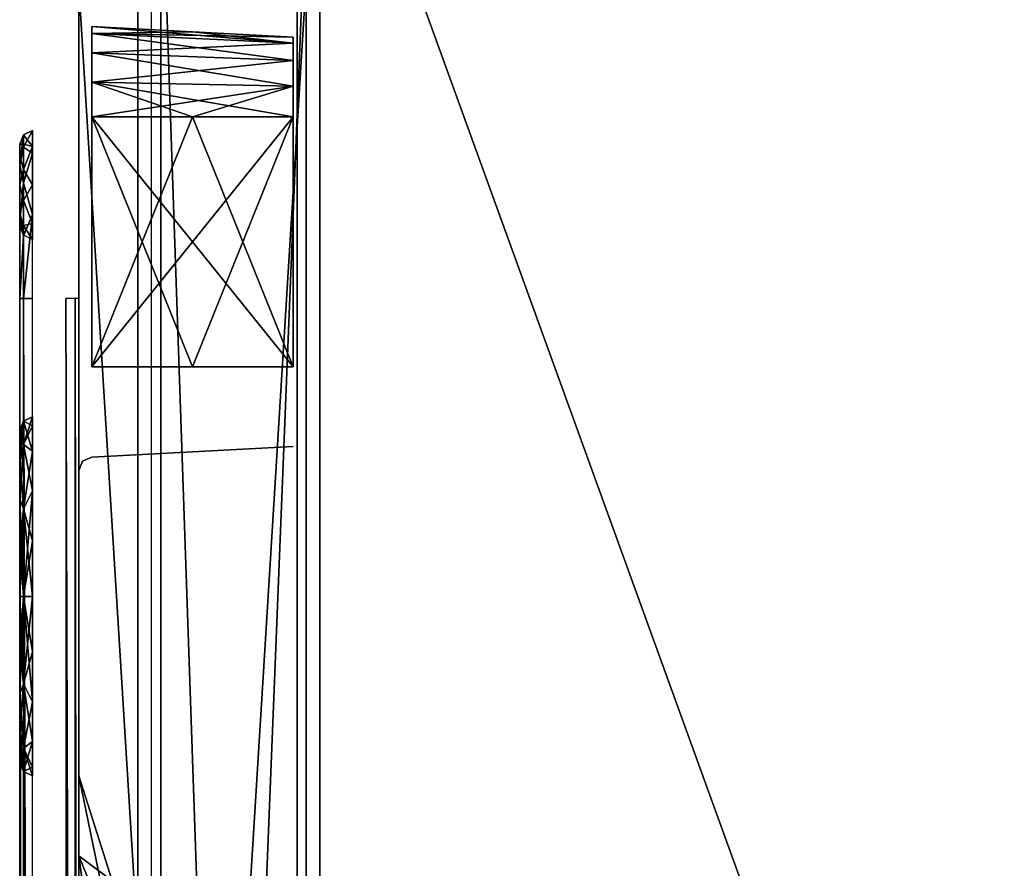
# Model space of a CAD drawing. Header units: millimetres. Extents: x -6 to 97, y -4 to 96.
# Tile 6 of 9: x -6 to 16, y 67 to 86. Entities that reach past the tile are written whole.
import ezdxf

# ---------------------------------------------------------------- set-up
doc = ezdxf.new("R2010")
doc.units = ezdxf.units.MM
doc.header["$LTSCALE"] = 65.185185
for name, color, linetype in [('1', 7, 'CONTINUOUS'), ('10', 7, 'CONTINUOUS'), ('12', 7, 'CONTINUOUS'), ('14', 7, 'CONTINUOUS'), ('15', 7, 'CONTINUOUS'), ('16', 7, 'CONTINUOUS'), ('18', 7, 'CONTINUOUS'), ('19', 7, 'CONTINUOUS'), ('2', 7, 'CONTINUOUS'), ('21', 7, 'CONTINUOUS'), ('22', 7, 'CONTINUOUS'), ('24', 7, 'CONTINUOUS'), ('25', 7, 'CONTINUOUS'), ('26', 7, 'CONTINUOUS'), ('27', 7, 'CONTINUOUS'), ('28', 7, 'CONTINUOUS'), ('29', 7, 'CONTINUOUS'), ('3', 7, 'CONTINUOUS'), ('36', 7, 'CONTINUOUS'), ('37', 7, 'CONTINUOUS'), ('38', 7, 'CONTINUOUS'), ('39', 7, 'CONTINUOUS'), ('42', 7, 'CONTINUOUS'), ('43', 7, 'CONTINUOUS'), ('44', 7, 'CONTINUOUS'), ('45', 7, 'CONTINUOUS'), ('50', 7, 'CONTINUOUS'), ('54', 7, 'CONTINUOUS'), ('55', 7, 'CONTINUOUS'), ('77', 7, 'CONTINUOUS'), ('81', 7, 'CONTINUOUS'), ('9', 7, 'CONTINUOUS'), ('90', 7, 'CONTINUOUS')]:
    doc.layers.add(name, color=color, linetype=linetype)

msp = doc.modelspace()

# ---------------------------------------------------------------- linework, layer by layer
at = {"layer": '1', "color": 250, "linetype": 'Continuous', "true_color": 0x333134}
for points in [[(0.5, 92.6, -49.5), (34.051, 92.6, -49.5), (34.051, 0, -49.5), (0.5, 92.6, -49.5)], [(0.5, 0, -49.5), (0.5, 92.6, -49.5), (34.051, 0, -49.5), (0.5, 0, -49.5)]]:
    msp.add_3dface(points, dxfattribs=at)
at = {"layer": '10', "color": 250, "linetype": 'Continuous', "true_color": 0x333134}
for points in [[(0.5, 0, 49.5), (0.5, 92.6, 49.5), (0.5, 89.042, 46.292), (0.5, 0, 49.5)], [(0.5, 92.6, -49.5), (0.5, 0, -49.5), (0.5, 3.558, -46.292), (0.5, 92.6, -49.5)], [(0.5, 89.042, -46.292), (0.5, 92.6, -49.5), (0.5, 3.558, -46.292), (0.5, 89.042, -46.292)], [(0.5, 3.558, 46.292), (0.5, 0, 49.5), (0.5, 89.042, 46.292), (0.5, 3.558, 46.292)]]:
    msp.add_3dface(points, dxfattribs=at)
at = {"layer": '12', "color": 250, "linetype": 'Continuous', "true_color": 0x1e1e1d}
for points in [[(-4.8, 79.85, 40.535), (-4.8, 5.381, 43.369), (-4.8, 87.219, 43.369), (-4.8, 79.85, 40.535)], [(-4.8, 81.867, 39.994), (-4.8, 79.85, 40.535), (-4.8, 87.219, 43.369), (-4.8, 81.867, 39.994)], [(-4.8, 5.381, -43.369), (-4.8, 12.75, -40.535), (-4.8, 87.219, -43.369), (-4.8, 5.381, -43.369)], [(-4.8, 12.75, -40.535), (-4.8, 79.85, -40.535), (-4.8, 87.219, -43.369), (-4.8, 12.75, -40.535)], [(-4.8, 86.135, 3), (-4.8, 83.885, 36.5), (-4.8, 87.219, 43.369), (-4.8, 86.135, 3)], [(-4.8, 83.885, 36.5), (-4.8, 83.344, 38.517), (-4.8, 87.219, 43.369), (-4.8, 83.885, 36.5)], [(-4.8, 83.344, 38.517), (-4.8, 81.867, 39.994), (-4.8, 87.219, 43.369), (-4.8, 83.344, 38.517)], [(-4.8, 83.85, -5.285), (-4.8, 84.992, -4.979), (-4.8, 87.219, -43.369), (-4.8, 83.85, -5.285)], [(-4.8, 84.992, -4.979), (-4.8, 85.829, -4.142), (-4.8, 87.219, -43.369), (-4.8, 84.992, -4.979)], [(-4.8, 85.829, -4.142), (-4.8, 86.135, -3), (-4.8, 87.219, -43.369), (-4.8, 85.829, -4.142)], [(-4.8, 87.073, -43.723), (-4.8, 5.381, -43.369), (-4.8, 87.219, -43.369), (-4.8, 87.073, -43.723)], [(-4.8, 87.219, 43.369), (-4.8, 5.527, 43.723), (-4.8, 87.073, 43.723), (-4.8, 87.219, 43.369)], [(-4.8, 5.381, 43.369), (-4.8, 5.527, 43.723), (-4.8, 87.219, 43.369), (-4.8, 5.381, 43.369)], [(-4.8, 79.85, -40.535), (-4.8, 81.867, -39.994), (-4.8, 87.219, -43.369), (-4.8, 79.85, -40.535)], [(-4.8, 81.867, -39.994), (-4.8, 83.344, -38.517), (-4.8, 87.219, -43.369), (-4.8, 81.867, -39.994)], [(-4.8, 83.344, -38.517), (-4.8, 83.885, -36.5), (-4.8, 87.219, -43.369), (-4.8, 83.344, -38.517)], [(-4.8, 83.885, -8.75), (-4.8, 83.85, -5.285), (-4.8, 87.219, -43.369), (-4.8, 83.885, -8.75)], [(-4.8, 83.885, -36.5), (-4.8, 83.885, -8.75), (-4.8, 87.219, -43.369), (-4.8, 83.885, -36.5)], [(-4.8, 86.719, -43.869), (-4.8, 5.527, -43.723), (-4.8, 87.073, -43.723), (-4.8, 86.719, -43.869)], [(-4.8, 5.527, -43.723), (-4.8, 5.381, -43.369), (-4.8, 87.073, -43.723), (-4.8, 5.527, -43.723)], [(-4.8, 5.527, 43.723), (-4.8, 5.881, 43.869), (-4.8, 87.073, 43.723), (-4.8, 5.527, 43.723)], [(-4.8, 5.881, 43.869), (-4.8, 86.719, 43.869), (-4.8, 87.073, 43.723), (-4.8, 5.881, 43.869)], [(-4.8, 5.881, -43.869), (-4.8, 5.527, -43.723), (-4.8, 86.719, -43.869), (-4.8, 5.881, -43.869)], [(-4.8, 83.885, 36.5), (-4.8, 86.135, 3), (-4.8, 85.829, 4.142), (-4.8, 83.885, 36.5)], [(-4.8, 84.992, 4.979), (-4.8, 83.435, 7.665), (-4.8, 85.829, 4.142), (-4.8, 84.992, 4.979)], [(-4.8, 83.885, 8.75), (-4.8, 83.885, 36.5), (-4.8, 85.829, 4.142), (-4.8, 83.885, 8.75)], [(-4.8, 83.435, 7.665), (-4.8, 83.885, 8.75), (-4.8, 85.829, 4.142), (-4.8, 83.435, 7.665)], [(-4.8, 83.85, 5.285), (-4.8, 82.35, 7.215), (-4.8, 84.992, 4.979), (-4.8, 83.85, 5.285)], [(-4.8, 82.35, 7.215), (-4.8, 83.435, 7.665), (-4.8, 84.992, 4.979), (-4.8, 82.35, 7.215)], [(-4.8, 83.885, -8.75), (-4.8, 83.435, -7.665), (-4.8, 83.85, -5.285), (-4.8, 83.885, -8.75)], [(-4.8, 83.85, 5.285), (-4.8, 78.35, 5.285), (-4.8, 67.595, 8.82), (-4.8, 83.85, 5.285)], [(-4.8, 83.85, -5.285), (-4.8, 83.435, -7.665), (-4.8, 78.35, -5.285), (-4.8, 83.85, -5.285)], [(-4.8, 82.35, 7.215), (-4.8, 83.85, 5.285), (-4.8, 67.595, 8.82), (-4.8, 82.35, 7.215)], [(-4.8, 83.435, -7.665), (-4.8, 82.35, -7.215), (-4.8, 78.35, -5.285), (-4.8, 83.435, -7.665)], [(-4.8, 78.35, -5.285), (-4.8, 82.35, -7.215), (-4.8, 77.208, -4.979), (-4.8, 78.35, -5.285)], [(-4.8, 82.35, -7.215), (-4.8, 81.265, -7.665), (-4.8, 77.208, -4.979), (-4.8, 82.35, -7.215)], [(-4.8, 81.265, 7.665), (-4.8, 82.35, 7.215), (-4.8, 67.595, 8.82), (-4.8, 81.265, 7.665)], [(-4.8, 77.208, -4.979), (-4.8, 81.265, -7.665), (-4.8, 69.349), (-4.8, 77.208, -4.979)], [(-4.8, 81.265, -7.665), (-4.8, 80.815, -8.75), (-4.8, 69.349), (-4.8, 81.265, -7.665)], [(-4.8, 80.815, 8.75), (-4.8, 81.265, 7.665), (-4.8, 67.595, 8.82), (-4.8, 80.815, 8.75)], [(-4.8, 69.349), (-4.8, 80.815, -8.75), (-4.8, 67.595, -8.82), (-4.8, 69.349)], [(-4.8, 80.533, -37.183), (-4.8, 11.785, -36.5), (-4.8, 80.815, -36.5), (-4.8, 80.533, -37.183)], [(-4.8, 11.785, -36.5), (-4.8, 17.976, -31.075), (-4.8, 80.815, -36.5), (-4.8, 11.785, -36.5)], [(-4.8, 17.976, -31.075), (-4.8, 73.3, -31.285), (-4.8, 80.815, -36.5), (-4.8, 17.976, -31.075)], [(-4.8, 55.121, 21.295), (-4.8, 80.815, 8.75), (-4.8, 62.598, 16.298), (-4.8, 55.121, 21.295)], [(-4.8, 73.3, -31.285), (-4.8, 75.818, -30.466), (-4.8, 80.815, -36.5), (-4.8, 73.3, -31.285)], [(-4.8, 75.818, -30.466), (-4.8, 77.375, -28.324), (-4.8, 80.815, -36.5), (-4.8, 75.818, -30.466)], [(-4.8, 12.067, 37.183), (-4.8, 80.815, 36.5), (-4.8, 11.785, 36.5), (-4.8, 12.067, 37.183)], [(-4.8, 80.533, 37.183), (-4.8, 80.815, 36.5), (-4.8, 12.067, 37.183), (-4.8, 80.533, 37.183)], [(-4.8, 62.598, 16.298), (-4.8, 80.815, 8.75), (-4.8, 67.595, 8.82), (-4.8, 62.598, 16.298)], [(-4.8, 71.976, 22.925), (-4.8, 80.815, 8.75), (-4.8, 55.121, 21.295), (-4.8, 71.976, 22.925)], [(-4.8, 71.976, 22.925), (-4.8, 74.624, 22.925), (-4.8, 80.815, 8.75), (-4.8, 71.976, 22.925)], [(-4.8, 74.624, 22.925), (-4.8, 76.766, 24.482), (-4.8, 80.815, 8.75), (-4.8, 74.624, 22.925)], [(-4.8, 80.815, 8.75), (-4.8, 77.585, 27), (-4.8, 80.815, 36.5), (-4.8, 80.815, 8.75)], [(-4.8, 76.766, 24.482), (-4.8, 77.585, 27), (-4.8, 80.815, 8.75), (-4.8, 76.766, 24.482)], [(-4.8, 77.585, 27), (-4.8, 76.766, 29.518), (-4.8, 80.815, 36.5), (-4.8, 77.585, 27)], [(-4.8, 80.815, 36.5), (-4.8, 74.624, 31.075), (-4.8, 11.785, 36.5), (-4.8, 80.815, 36.5)], [(-4.8, 76.766, 29.518), (-4.8, 74.624, 31.075), (-4.8, 80.815, 36.5), (-4.8, 76.766, 29.518)], [(-4.8, 77.375, -28.324), (-4.8, 77.375, -25.676), (-4.8, 80.815, -36.5), (-4.8, 77.375, -28.324)], [(-4.8, 80.815, -36.5), (-4.8, 77.375, -25.676), (-4.8, 80.815, -8.75), (-4.8, 80.815, -36.5)], [(-4.8, 80.815, -8.75), (-4.8, 77.375, -25.676), (-4.8, 67.595, -8.82), (-4.8, 80.815, -8.75)], [(-4.8, 79.85, -37.465), (-4.8, 12.067, -37.183), (-4.8, 80.533, -37.183), (-4.8, 79.85, -37.465)], [(-4.8, 12.067, -37.183), (-4.8, 11.785, -36.5), (-4.8, 80.533, -37.183), (-4.8, 12.067, -37.183)], [(-4.8, 79.85, 37.465), (-4.8, 80.533, 37.183), (-4.8, 12.75, 37.465), (-4.8, 79.85, 37.465)], [(-4.8, 12.75, 37.465), (-4.8, 80.533, 37.183), (-4.8, 12.067, 37.183), (-4.8, 12.75, 37.465)], [(-4.8, 12.75, -37.465), (-4.8, 12.067, -37.183), (-4.8, 79.85, -37.465), (-4.8, 12.75, -37.465)], [(-4.8, 79.85, 40.535), (-4.8, 12.75, 40.535), (-4.8, 5.381, 43.369), (-4.8, 79.85, 40.535)], [(-4.8, 78.35, 5.285), (-4.8, 77.208, 4.979), (-4.8, 67.595, 8.82), (-4.8, 78.35, 5.285)], [(-4.8, 77.375, -25.676), (-4.8, 75.818, -23.534), (-4.8, 67.595, -8.82), (-4.8, 77.375, -25.676)], [(-4.8, 77.208, 4.979), (-4.8, 76.371, 4.142), (-4.8, 67.595, 8.82), (-4.8, 77.208, 4.979)], [(-4.8, 76.371, -4.142), (-4.8, 77.208, -4.979), (-4.8, 69.349), (-4.8, 76.371, -4.142)], [(-4.8, 76.371, 4.142), (-4.8, 76.065, 3), (-4.8, 67.595, 8.82), (-4.8, 76.371, 4.142)], [(-4.8, 76.065, -3), (-4.8, 76.371, -4.142), (-4.8, 69.349), (-4.8, 76.065, -3)], [(-4.8, 67.595, 8.82), (-4.8, 76.065, 3), (-4.8, 69.349), (-4.8, 67.595, 8.82)], [(-4.8, 76.065, 3), (-4.8, 76.065, -3), (-4.8, 69.349), (-4.8, 76.065, 3)], [(-4.8, 75.818, -23.534), (-4.8, 73.3, -22.715), (-4.8, 62.598, -16.298), (-4.8, 75.818, -23.534)], [(-4.8, 67.595, -8.82), (-4.8, 75.818, -23.534), (-4.8, 62.598, -16.298), (-4.8, 67.595, -8.82)], [(-4.8, 74.624, 31.075), (-4.8, 19.3, 31.285), (-4.8, 11.785, 36.5), (-4.8, 74.624, 31.075)], [(-4.8, 71.976, 31.075), (-4.8, 19.3, 31.285), (-4.8, 74.624, 31.075), (-4.8, 71.976, 31.075)], [(-4.8, 73.3, -31.285), (-4.8, 20.624, -31.075), (-4.8, 70.782, -30.466), (-4.8, 73.3, -31.285)], [(-4.8, 17.976, -31.075), (-4.8, 20.624, -31.075), (-4.8, 73.3, -31.285), (-4.8, 17.976, -31.075)], [(-4.8, 73.3, -22.715), (-4.8, 70.782, -23.534), (-4.8, 46.3, -23.049), (-4.8, 73.3, -22.715)], [(-4.8, 55.121, -21.295), (-4.8, 73.3, -22.715), (-4.8, 46.3, -23.049), (-4.8, 55.121, -21.295)], [(-4.8, 62.598, -16.298), (-4.8, 73.3, -22.715), (-4.8, 55.121, -21.295), (-4.8, 62.598, -16.298)], [(-4.8, 69.834, 29.518), (-4.8, 21.818, 30.466), (-4.8, 71.976, 31.075), (-4.8, 69.834, 29.518)], [(-4.8, 21.818, 30.466), (-4.8, 19.3, 31.285), (-4.8, 71.976, 31.075), (-4.8, 21.818, 30.466)], [(-4.8, 21.818, 23.534), (-4.8, 71.976, 22.925), (-4.8, 46.3, 23.049), (-4.8, 21.818, 23.534)], [(-4.8, 71.976, 22.925), (-4.8, 21.818, 23.534), (-4.8, 69.834, 24.482), (-4.8, 71.976, 22.925)], [(-4.8, 46.3, 23.049), (-4.8, 71.976, 22.925), (-4.8, 55.121, 21.295), (-4.8, 46.3, 23.049)], [(-4.8, 70.782, -23.534), (-4.8, 20.624, -22.925), (-4.8, 46.3, -23.049), (-4.8, 70.782, -23.534)], [(-4.8, 22.766, -24.482), (-4.8, 20.624, -22.925), (-4.8, 70.782, -23.534), (-4.8, 22.766, -24.482)], [(-4.8, 70.782, -30.466), (-4.8, 22.766, -29.518), (-4.8, 69.225, -28.324), (-4.8, 70.782, -30.466)], [(-4.8, 20.624, -31.075), (-4.8, 22.766, -29.518), (-4.8, 70.782, -30.466), (-4.8, 20.624, -31.075)], [(-4.8, 69.225, -25.676), (-4.8, 22.766, -24.482), (-4.8, 70.782, -23.534), (-4.8, 69.225, -25.676)], [(-4.8, 23.375, 25.676), (-4.8, 69.015, 27), (-4.8, 69.834, 24.482), (-4.8, 23.375, 25.676)], [(-4.8, 21.818, 23.534), (-4.8, 23.375, 25.676), (-4.8, 69.834, 24.482), (-4.8, 21.818, 23.534)], [(-4.8, 69.015, 27), (-4.8, 23.375, 28.324), (-4.8, 69.834, 29.518), (-4.8, 69.015, 27)], [(-4.8, 23.375, 28.324), (-4.8, 21.818, 30.466), (-4.8, 69.834, 29.518), (-4.8, 23.375, 28.324)], [(-4.8, 23.585, -27), (-4.8, 22.766, -24.482), (-4.8, 69.225, -25.676), (-4.8, 23.585, -27)], [(-4.8, 69.225, -28.324), (-4.8, 23.585, -27), (-4.8, 69.225, -25.676), (-4.8, 69.225, -28.324)], [(-4.8, 22.766, -29.518), (-4.8, 23.585, -27), (-4.8, 69.225, -28.324), (-4.8, 22.766, -29.518)], [(-4.8, 23.375, 25.676), (-4.8, 23.375, 28.324), (-4.8, 69.015, 27), (-4.8, 23.375, 25.676)]]:
    msp.add_3dface(points, dxfattribs=at)
at = {"layer": '14', "color": 250, "linetype": 'Continuous', "true_color": 0x1e1e1d}
for points in [[(-4.8, 86.719, 43.869), (-4.8, 5.881, 43.869), (0.2, 86.85, 44), (-4.8, 86.719, 43.869)], [(0.2, 86.85, 44), (-4.8, 5.881, 43.869), (0.2, 5.75, 44), (0.2, 86.85, 44)]]:
    msp.add_3dface(points, dxfattribs=at)
at = {"layer": '15', "color": 250, "linetype": 'Continuous', "true_color": 0x1e1e1d}
for points in [[(0.2, 5.75, -44), (-4.8, 86.719, -43.869), (0.2, 86.85, -44), (0.2, 5.75, -44)], [(-4.8, 5.881, -43.869), (-4.8, 86.719, -43.869), (0.2, 5.75, -44), (-4.8, 5.881, -43.869)]]:
    msp.add_3dface(points, dxfattribs=at)
at = {"layer": '16', "color": 250, "linetype": 'Continuous', "true_color": 0x1e1e1d}
for points in [[(0.2, 85.303, 3), (0.2, 85.303, -3), (0.2, 76.897, 3), (0.2, 85.303, 3)], [(0.2, 76.897, 3), (0.2, 85.303, -3), (0.2, 76.897, -3), (0.2, 76.897, 3)], [(0.2, 76.897, -3), (0.2, 85.303, -3), (0.2, 84.878, -4.028), (0.2, 76.897, -3)], [(0.2, 84.878, 4.028), (0.2, 85.303, 3), (0.2, 77.322, 4.028), (0.2, 84.878, 4.028)], [(0.2, 77.322, 4.028), (0.2, 85.303, 3), (0.2, 76.897, 3), (0.2, 77.322, 4.028)], [(0.2, 83.85, -4.453), (0.2, 77.322, -4.028), (0.2, 84.878, -4.028), (0.2, 83.85, -4.453)], [(0.2, 77.322, -4.028), (0.2, 76.897, -3), (0.2, 84.878, -4.028), (0.2, 77.322, -4.028)], [(0.2, 78.35, 4.453), (0.2, 84.878, 4.028), (0.2, 77.322, 4.028), (0.2, 78.35, 4.453)], [(0.2, 83.85, 4.453), (0.2, 84.878, 4.028), (0.2, 78.35, 4.453), (0.2, 83.85, 4.453)], [(0.2, 78.35, -4.453), (0.2, 77.322, -4.028), (0.2, 83.85, -4.453), (0.2, 78.35, -4.453)]]:
    msp.add_3dface(points, dxfattribs=at)
at = {"layer": '18', "color": 250, "linetype": 'Continuous', "true_color": 0x1e1e1d}
for points in [[(-6.1, 83.247, -8.75), (-6.1, 82.792, -38.199), (-6.1, 82.984, -8.116), (-6.1, 83.247, -8.75)], [(-6.1, 83.247, -36.5), (-6.1, 82.792, -38.199), (-6.1, 83.247, -8.75), (-6.1, 83.247, -36.5)], [(-6.1, 82.984, -8.116), (-6.1, 82.792, -38.199), (-6.1, 82.35, -7.853), (-6.1, 82.984, -8.116)], [(-6.1, 82.792, -38.199), (-6.1, 81.549, -39.442), (-6.1, 82.35, -7.853), (-6.1, 82.792, -38.199)], [(-6.1, 82.35, -7.853), (-6.1, 81.549, -39.442), (-6.1, 81.716, -8.116), (-6.1, 82.35, -7.853)], [(-6.1, 81.453, -8.75), (-6.1, 81.716, -8.116), (-6.1, 81.453, -36.5), (-6.1, 81.453, -8.75)], [(-6.1, 81.716, -8.116), (-6.1, 81.549, -39.442), (-6.1, 81.453, -36.5), (-6.1, 81.716, -8.116)], [(-6.1, 81.549, -39.442), (-6.1, 79.85, -39.897), (-6.1, 80.983, -37.633), (-6.1, 81.549, -39.442)], [(-6.1, 81.453, -36.5), (-6.1, 81.549, -39.442), (-6.1, 80.983, -37.633), (-6.1, 81.453, -36.5)], [(-6.1, 80.983, -37.633), (-6.1, 79.85, -39.897), (-6.1, 79.85, -38.103), (-6.1, 80.983, -37.633)], [(-6.1, 79.85, -38.103), (-6.1, 12.75, -39.897), (-6.1, 12.75, -38.103), (-6.1, 79.85, -38.103)], [(-6.1, 79.85, -39.897), (-6.1, 12.75, -39.897), (-6.1, 79.85, -38.103), (-6.1, 79.85, -39.897)]]:
    msp.add_3dface(points, dxfattribs=at)
at = {"layer": '19', "color": 250, "linetype": 'Continuous', "true_color": 0x1e1e1d}
for points in [[(-6.1, 83.247, 36.5), (-6.1, 82.984, 8.116), (-6.1, 82.792, 38.199), (-6.1, 83.247, 36.5)], [(-6.1, 83.247, 8.75), (-6.1, 82.984, 8.116), (-6.1, 83.247, 36.5), (-6.1, 83.247, 8.75)], [(-6.1, 82.984, 8.116), (-6.1, 82.35, 7.853), (-6.1, 82.792, 38.199), (-6.1, 82.984, 8.116)], [(-6.1, 82.792, 38.199), (-6.1, 81.716, 8.116), (-6.1, 81.549, 39.442), (-6.1, 82.792, 38.199)], [(-6.1, 82.35, 7.853), (-6.1, 81.716, 8.116), (-6.1, 82.792, 38.199), (-6.1, 82.35, 7.853)], [(-6.1, 81.716, 8.116), (-6.1, 81.453, 8.75), (-6.1, 81.549, 39.442), (-6.1, 81.716, 8.116)], [(-6.1, 79.85, 38.103), (-6.1, 81.549, 39.442), (-6.1, 80.983, 37.633), (-6.1, 79.85, 38.103)], [(-6.1, 79.85, 39.897), (-6.1, 81.549, 39.442), (-6.1, 79.85, 38.103), (-6.1, 79.85, 39.897)], [(-6.1, 80.983, 37.633), (-6.1, 81.549, 39.442), (-6.1, 81.453, 36.5), (-6.1, 80.983, 37.633)], [(-6.1, 81.549, 39.442), (-6.1, 81.453, 8.75), (-6.1, 81.453, 36.5), (-6.1, 81.549, 39.442)], [(-6.1, 12.75, 39.897), (-6.1, 79.85, 39.897), (-6.1, 12.75, 38.103), (-6.1, 12.75, 39.897)], [(-6.1, 12.75, 38.103), (-6.1, 79.85, 39.897), (-6.1, 79.85, 38.103), (-6.1, 12.75, 38.103)]]:
    msp.add_3dface(points, dxfattribs=at)
at = {"layer": '2', "color": 250, "linetype": 'Continuous', "true_color": 0x333134}
for points in [[(0.5, 0, 49.5), (34.051, 92.6, 49.5), (0.5, 92.6, 49.5), (0.5, 0, 49.5)], [(34.051, 0, 49.5), (34.051, 92.6, 49.5), (0.5, 0, 49.5), (34.051, 0, 49.5)]]:
    msp.add_3dface(points, dxfattribs=at)
at = {"layer": '21', "color": 250, "linetype": 'Continuous', "true_color": 0x1e1e1d}
for points in [[(-6.1, 76.769, -28.127), (-6.1, 75.444, -29.951), (-6.1, 76.769, -25.873), (-6.1, 76.769, -28.127)], [(-6.1, 76.769, -25.873), (-6.1, 75.444, -29.951), (-6.1, 75.444, -24.049), (-6.1, 76.769, -25.873)], [(-6.1, 74.686, -25.614), (-6.1, 73.3, -25.04), (-6.1, 75.444, -24.049), (-6.1, 74.686, -25.614)], [(-6.1, 73.3, -25.04), (-6.1, 73.3, -23.353), (-6.1, 75.444, -24.049), (-6.1, 73.3, -25.04)], [(-6.1, 73.3, -30.647), (-6.1, 74.686, -28.386), (-6.1, 75.444, -29.951), (-6.1, 73.3, -30.647)], [(-6.1, 75.444, -29.951), (-6.1, 75.26, -27), (-6.1, 75.444, -24.049), (-6.1, 75.444, -29.951)], [(-6.1, 74.686, -28.386), (-6.1, 75.26, -27), (-6.1, 75.444, -29.951), (-6.1, 74.686, -28.386)], [(-6.1, 75.26, -27), (-6.1, 74.686, -25.614), (-6.1, 75.444, -24.049), (-6.1, 75.26, -27)], [(-6.1, 73.3, -28.96), (-6.1, 74.686, -28.386), (-6.1, 73.3, -30.647), (-6.1, 73.3, -28.96)], [(-6.1, 73.3, -25.04), (-6.1, 71.914, -25.614), (-6.1, 73.3, -23.353), (-6.1, 73.3, -25.04)], [(-6.1, 73.3, -23.353), (-6.1, 71.914, -25.614), (-6.1, 71.156, -24.049), (-6.1, 73.3, -23.353)], [(-6.1, 71.156, -29.951), (-6.1, 73.3, -28.96), (-6.1, 73.3, -30.647), (-6.1, 71.156, -29.951)], [(-6.1, 71.914, -28.386), (-6.1, 73.3, -28.96), (-6.1, 71.156, -29.951), (-6.1, 71.914, -28.386)], [(-6.1, 71.914, -25.614), (-6.1, 71.34, -27), (-6.1, 71.156, -24.049), (-6.1, 71.914, -25.614)], [(-6.1, 71.34, -27), (-6.1, 71.914, -28.386), (-6.1, 71.156, -29.951), (-6.1, 71.34, -27)], [(-6.1, 71.156, -24.049), (-6.1, 71.34, -27), (-6.1, 71.156, -29.951), (-6.1, 71.156, -24.049)], [(-6.1, 69.831, -25.873), (-6.1, 71.156, -24.049), (-6.1, 69.831, -28.127), (-6.1, 69.831, -25.873)], [(-6.1, 69.831, -28.127), (-6.1, 71.156, -24.049), (-6.1, 71.156, -29.951), (-6.1, 69.831, -28.127)]]:
    msp.add_3dface(points, dxfattribs=at)
at = {"layer": '22', "color": 250, "linetype": 'Continuous', "true_color": 0x1e1e1d}
for points in [[(-6.1, 76.251, 24.856), (-6.1, 75.26, 27), (-6.1, 76.947, 27), (-6.1, 76.251, 24.856)], [(-6.1, 76.947, 27), (-6.1, 74.686, 28.386), (-6.1, 76.251, 29.144), (-6.1, 76.947, 27)], [(-6.1, 75.26, 27), (-6.1, 74.686, 28.386), (-6.1, 76.947, 27), (-6.1, 75.26, 27)], [(-6.1, 74.686, 25.614), (-6.1, 75.26, 27), (-6.1, 76.251, 24.856), (-6.1, 74.686, 25.614)], [(-6.1, 74.686, 28.386), (-6.1, 73.3, 28.96), (-6.1, 76.251, 29.144), (-6.1, 74.686, 28.386)], [(-6.1, 76.251, 29.144), (-6.1, 73.3, 28.96), (-6.1, 70.349, 29.144), (-6.1, 76.251, 29.144)], [(-6.1, 73.3, 25.04), (-6.1, 74.686, 25.614), (-6.1, 76.251, 24.856), (-6.1, 73.3, 25.04)], [(-6.1, 70.349, 24.856), (-6.1, 73.3, 25.04), (-6.1, 76.251, 24.856), (-6.1, 70.349, 24.856)], [(-6.1, 74.427, 23.531), (-6.1, 70.349, 24.856), (-6.1, 76.251, 24.856), (-6.1, 74.427, 23.531)], [(-6.1, 74.427, 30.469), (-6.1, 76.251, 29.144), (-6.1, 72.173, 30.469), (-6.1, 74.427, 30.469)], [(-6.1, 72.173, 30.469), (-6.1, 76.251, 29.144), (-6.1, 70.349, 29.144), (-6.1, 72.173, 30.469)], [(-6.1, 72.173, 23.531), (-6.1, 70.349, 24.856), (-6.1, 74.427, 23.531), (-6.1, 72.173, 23.531)], [(-6.1, 73.3, 28.96), (-6.1, 71.914, 28.386), (-6.1, 70.349, 29.144), (-6.1, 73.3, 28.96)], [(-6.1, 71.914, 25.614), (-6.1, 73.3, 25.04), (-6.1, 70.349, 24.856), (-6.1, 71.914, 25.614)], [(-6.1, 71.914, 28.386), (-6.1, 71.34, 27), (-6.1, 70.349, 29.144), (-6.1, 71.914, 28.386)], [(-6.1, 71.34, 27), (-6.1, 71.914, 25.614), (-6.1, 69.653, 27), (-6.1, 71.34, 27)], [(-6.1, 69.653, 27), (-6.1, 71.914, 25.614), (-6.1, 70.349, 24.856), (-6.1, 69.653, 27)], [(-6.1, 71.34, 27), (-6.1, 69.653, 27), (-6.1, 70.349, 29.144), (-6.1, 71.34, 27)]]:
    msp.add_3dface(points, dxfattribs=at)
at = {"layer": '24', "color": 250, "linetype": 'Continuous', "true_color": 0x1e1e1d}
for points in [[(-4.516, 85.684, 3.76), (-4.516, 85.835, 3), (-0.084, 85.469, 3.671), (-4.516, 85.684, 3.76)], [(-0.084, 85.469, 3.671), (-4.516, 85.835, 3), (-2.3, 85.719, 3), (-0.084, 85.469, 3.671)], [(-4.516, 85.254, 4.404), (-4.516, 85.684, 3.76), (-0.084, 85.089, 4.239), (-4.516, 85.254, 4.404)], [(-0.084, 85.089, 4.239), (-4.516, 85.684, 3.76), (-0.084, 85.469, 3.671), (-0.084, 85.089, 4.239)], [(-0.084, 85.603, 3), (-0.084, 85.469, 3.671), (-2.3, 85.719, 3), (-0.084, 85.603, 3)], [(-4.516, 84.61, 4.834), (-4.516, 85.254, 4.404), (-0.084, 84.521, 4.619), (-4.516, 84.61, 4.834)], [(-0.084, 84.521, 4.619), (-4.516, 85.254, 4.404), (-0.084, 85.089, 4.239), (-0.084, 84.521, 4.619)], [(-4.516, 83.85, 4.985), (-4.516, 84.61, 4.834), (-2.299, 83.85, 4.869), (-4.516, 83.85, 4.985)], [(-2.299, 83.85, 4.869), (-4.516, 84.61, 4.834), (-0.084, 83.85, 4.753), (-2.299, 83.85, 4.869)], [(-0.084, 83.85, 4.753), (-4.516, 84.61, 4.834), (-0.084, 84.521, 4.619), (-0.084, 83.85, 4.753)]]:
    msp.add_3dface(points, dxfattribs=at)
at = {"layer": '25', "color": 250, "linetype": 'Continuous', "true_color": 0x1e1e1d}
for points in [[(-4.516, 83.85, 4.985), (-2.299, 83.85, 4.869), (-0.084, 78.35, 4.753), (-4.516, 83.85, 4.985)], [(-4.516, 78.35, 4.985), (-4.516, 83.85, 4.985), (-2.3, 78.35, 4.869), (-4.516, 78.35, 4.985)], [(-2.3, 78.35, 4.869), (-4.516, 83.85, 4.985), (-0.084, 78.35, 4.753), (-2.3, 78.35, 4.869)], [(-2.299, 83.85, 4.869), (-0.084, 83.85, 4.753), (-0.084, 78.35, 4.753), (-2.299, 83.85, 4.869)]]:
    msp.add_3dface(points, dxfattribs=at)
at = {"layer": '26', "color": 250, "linetype": 'Continuous', "true_color": 0x1e1e1d}
for points in [[(-0.084, 76.597, -3), (-4.516, 76.365, 3), (-2.3, 76.481, 3), (-0.084, 76.597, -3)], [(-2.3, 76.481, -3), (-4.516, 76.365, 3), (-0.084, 76.597, -3), (-2.3, 76.481, -3)], [(-4.516, 76.365, -3), (-4.516, 76.365, 3), (-2.3, 76.481, -3), (-4.516, 76.365, -3)], [(-0.084, 76.597, 3), (-0.084, 76.597, -3), (-2.3, 76.481, 3), (-0.084, 76.597, 3)]]:
    msp.add_3dface(points, dxfattribs=at)
at = {"layer": '27', "color": 250, "linetype": 'Continuous', "true_color": 0x1e1e1d}
for points in [[(-4.516, 83.85, -4.985), (-4.516, 78.35, -4.985), (-2.299, 83.85, -4.869), (-4.516, 83.85, -4.985)], [(-2.299, 83.85, -4.869), (-4.516, 78.35, -4.985), (-0.084, 83.85, -4.753), (-2.299, 83.85, -4.869)], [(-0.084, 83.85, -4.753), (-4.516, 78.35, -4.985), (-2.299, 78.35, -4.869), (-0.084, 83.85, -4.753)], [(-0.084, 78.35, -4.753), (-0.084, 83.85, -4.753), (-2.299, 78.35, -4.869), (-0.084, 78.35, -4.753)]]:
    msp.add_3dface(points, dxfattribs=at)
at = {"layer": '28', "color": 250, "linetype": 'Continuous', "true_color": 0x1e1e1d}
for points in [[(-4.516, 85.835, -3), (-4.516, 85.684, -3.76), (-2.3, 85.719, -3), (-4.516, 85.835, -3)], [(-2.3, 85.719, -3), (-4.516, 85.684, -3.76), (-0.084, 85.603, -3), (-2.3, 85.719, -3)], [(-4.516, 85.684, -3.76), (-4.516, 85.254, -4.404), (-0.084, 85.469, -3.671), (-4.516, 85.684, -3.76)], [(-0.084, 85.603, -3), (-4.516, 85.684, -3.76), (-0.084, 85.469, -3.671), (-0.084, 85.603, -3)], [(-0.084, 85.469, -3.671), (-4.516, 85.254, -4.404), (-0.084, 85.089, -4.239), (-0.084, 85.469, -3.671)], [(-4.516, 85.254, -4.404), (-4.516, 84.61, -4.834), (-0.084, 85.089, -4.239), (-4.516, 85.254, -4.404)], [(-0.084, 85.089, -4.239), (-4.516, 84.61, -4.834), (-0.084, 84.521, -4.619), (-0.084, 85.089, -4.239)], [(-4.516, 84.61, -4.834), (-4.516, 83.85, -4.985), (-0.084, 84.521, -4.619), (-4.516, 84.61, -4.834)], [(-4.516, 83.85, -4.985), (-2.299, 83.85, -4.869), (-0.084, 84.521, -4.619), (-4.516, 83.85, -4.985)], [(-2.299, 83.85, -4.869), (-0.084, 83.85, -4.753), (-0.084, 84.521, -4.619), (-2.299, 83.85, -4.869)]]:
    msp.add_3dface(points, dxfattribs=at)
at = {"layer": '29', "color": 250, "linetype": 'Continuous', "true_color": 0x1e1e1d}
for points in [[(-0.084, 85.603, 3), (-4.516, 85.835, -3), (-2.3, 85.719, -3), (-0.084, 85.603, 3)], [(-2.3, 85.719, 3), (-4.516, 85.835, 3), (-4.516, 85.835, -3), (-2.3, 85.719, 3)], [(-0.084, 85.603, 3), (-2.3, 85.719, 3), (-4.516, 85.835, -3), (-0.084, 85.603, 3)], [(-0.084, 85.603, 3), (-2.3, 85.719, -3), (-0.084, 85.603, -3), (-0.084, 85.603, 3)]]:
    msp.add_3dface(points, dxfattribs=at)
at = {"layer": '3', "color": 250, "linetype": 'Continuous', "true_color": 0x333134}
for points in [[(-3.5, 3.647, 45.603), (-3.5, 88.953, 45.603), (-3.5, 87.447, 44.897), (-3.5, 3.647, 45.603)], [(-3.5, 88.953, -45.603), (-3.5, 3.647, -45.603), (-3.5, 5.153, -44.897), (-3.5, 88.953, -45.603)], [(-3.5, 87.447, -44.897), (-3.5, 88.953, -45.603), (-3.5, 5.153, -44.897), (-3.5, 87.447, -44.897)], [(-3.5, 5.153, 44.897), (-3.5, 3.647, 45.603), (-3.5, 87.447, 44.897), (-3.5, 5.153, 44.897)]]:
    msp.add_3dface(points, dxfattribs=at)
at = {"layer": '36', "color": 250, "linetype": 'Continuous', "true_color": 0x1e1e1d}
for points in [[(-5.084, 79.85, -37.765), (-4.882, 12.75, -37.672), (-4.882, 79.85, -37.672), (-5.084, 79.85, -37.765)], [(-5.084, 12.75, -37.765), (-4.882, 12.75, -37.672), (-5.084, 79.85, -37.765), (-5.084, 12.75, -37.765)], [(-4.8, 12.75, -37.465), (-4.8, 79.85, -37.465), (-4.882, 79.85, -37.672), (-4.8, 12.75, -37.465)], [(-4.882, 12.75, -37.672), (-4.8, 12.75, -37.465), (-4.882, 79.85, -37.672), (-4.882, 12.75, -37.672)]]:
    msp.add_3dface(points, dxfattribs=at)
at = {"layer": '37', "color": 250, "linetype": 'Continuous', "true_color": 0x1e1e1d}
for points in [[(-6.018, 83.243, 8.101), (-6.1, 83.247, 8.75), (-6.018, 83.454, 8.75), (-6.018, 83.243, 8.101)], [(-5.816, 83.196, 7.904), (-6.018, 83.454, 8.75), (-5.816, 83.547, 8.75), (-5.816, 83.196, 7.904)], [(-6.018, 83.243, 8.101), (-6.018, 83.454, 8.75), (-5.816, 83.196, 7.904), (-6.018, 83.243, 8.101)], [(-6.1, 82.984, 8.116), (-6.1, 83.247, 8.75), (-6.018, 83.243, 8.101), (-6.1, 82.984, 8.116)], [(-6.018, 82.691, 7.7), (-6.1, 82.984, 8.116), (-6.018, 83.243, 8.101), (-6.018, 82.691, 7.7)], [(-6.018, 82.691, 7.7), (-6.018, 83.243, 8.101), (-5.816, 83.196, 7.904), (-6.018, 82.691, 7.7)], [(-5.816, 82.35, 7.553), (-6.018, 82.691, 7.7), (-5.816, 83.196, 7.904), (-5.816, 82.35, 7.553)], [(-6.1, 82.35, 7.853), (-6.1, 82.984, 8.116), (-6.018, 82.691, 7.7), (-6.1, 82.35, 7.853)], [(-6.018, 82.009, 7.7), (-6.1, 82.35, 7.853), (-6.018, 82.691, 7.7), (-6.018, 82.009, 7.7)], [(-6.018, 82.009, 7.7), (-6.018, 82.691, 7.7), (-5.816, 82.35, 7.553), (-6.018, 82.009, 7.7)], [(-6.1, 81.716, 8.116), (-6.1, 82.35, 7.853), (-6.018, 82.009, 7.7), (-6.1, 81.716, 8.116)], [(-5.816, 81.504, 7.904), (-6.018, 82.009, 7.7), (-5.816, 82.35, 7.553), (-5.816, 81.504, 7.904)], [(-6.018, 81.457, 8.101), (-6.1, 81.716, 8.116), (-6.018, 82.009, 7.7), (-6.018, 81.457, 8.101)], [(-6.018, 81.457, 8.101), (-6.018, 82.009, 7.7), (-5.816, 81.504, 7.904), (-6.018, 81.457, 8.101)], [(-6.018, 81.246, 8.75), (-6.1, 81.716, 8.116), (-6.018, 81.457, 8.101), (-6.018, 81.246, 8.75)], [(-6.1, 81.453, 8.75), (-6.1, 81.716, 8.116), (-6.018, 81.246, 8.75), (-6.1, 81.453, 8.75)], [(-5.816, 81.153, 8.75), (-6.018, 81.457, 8.101), (-5.816, 81.504, 7.904), (-5.816, 81.153, 8.75)], [(-6.018, 81.246, 8.75), (-6.018, 81.457, 8.101), (-5.816, 81.153, 8.75), (-6.018, 81.246, 8.75)]]:
    msp.add_3dface(points, dxfattribs=at)
at = {"layer": '38', "color": 250, "linetype": 'Continuous', "true_color": 0x1e1e1d}
for points in [[(-6.1, 83.247, 36.5), (-6.1, 82.792, 38.199), (-6.018, 83.454, 36.5), (-6.1, 83.247, 36.5)], [(-6.018, 83.454, 36.5), (-6.1, 82.792, 38.199), (-6.018, 83.179, 37.879), (-6.018, 83.454, 36.5)], [(-6.018, 83.454, 36.5), (-6.018, 83.179, 37.879), (-5.816, 83.547, 36.5), (-6.018, 83.454, 36.5)], [(-5.816, 83.547, 36.5), (-6.018, 83.179, 37.879), (-5.816, 83.051, 38.348), (-5.816, 83.547, 36.5)], [(-6.018, 83.179, 37.879), (-6.1, 82.792, 38.199), (-6.018, 82.398, 39.048), (-6.018, 83.179, 37.879)], [(-6.018, 83.179, 37.879), (-6.018, 82.398, 39.048), (-5.816, 83.051, 38.348), (-6.018, 83.179, 37.879)], [(-5.816, 83.051, 38.348), (-6.018, 82.398, 39.048), (-5.816, 81.698, 39.701), (-5.816, 83.051, 38.348)], [(-6.1, 82.792, 38.199), (-6.1, 81.549, 39.442), (-6.018, 82.398, 39.048), (-6.1, 82.792, 38.199)], [(-6.018, 82.398, 39.048), (-6.1, 81.549, 39.442), (-6.018, 81.229, 39.829), (-6.018, 82.398, 39.048)], [(-6.018, 82.398, 39.048), (-6.018, 81.229, 39.829), (-5.816, 81.698, 39.701), (-6.018, 82.398, 39.048)], [(-6.018, 81.229, 39.829), (-6.018, 79.85, 40.104), (-5.816, 81.698, 39.701), (-6.018, 81.229, 39.829)], [(-5.816, 81.698, 39.701), (-6.018, 79.85, 40.104), (-5.816, 79.85, 40.197), (-5.816, 81.698, 39.701)], [(-6.1, 81.549, 39.442), (-6.1, 79.85, 39.897), (-6.018, 81.229, 39.829), (-6.1, 81.549, 39.442)], [(-6.018, 81.229, 39.829), (-6.1, 79.85, 39.897), (-6.018, 79.85, 40.104), (-6.018, 81.229, 39.829)]]:
    msp.add_3dface(points, dxfattribs=at)
at = {"layer": '39', "color": 250, "linetype": 'Continuous', "true_color": 0x1e1e1d}
for points in [[(-6.018, 79.85, 40.104), (-6.1, 79.85, 39.897), (-6.018, 12.75, 40.104), (-6.018, 79.85, 40.104)], [(-6.1, 79.85, 39.897), (-6.1, 12.75, 39.897), (-6.018, 12.75, 40.104), (-6.1, 79.85, 39.897)], [(-5.816, 79.85, 40.197), (-6.018, 79.85, 40.104), (-5.816, 12.75, 40.197), (-5.816, 79.85, 40.197)], [(-5.816, 12.75, 40.197), (-6.018, 79.85, 40.104), (-6.018, 12.75, 40.104), (-5.816, 12.75, 40.197)]]:
    msp.add_3dface(points, dxfattribs=at)
at = {"layer": '42', "color": 250, "linetype": 'Continuous', "true_color": 0x1e1e1d}
for points in [[(-6.1, 73.3, -23.353), (-6.1, 71.156, -24.049), (-6.018, 73.3, -23.146), (-6.1, 73.3, -23.353)], [(-6.018, 71.373, -30.337), (-6.1, 73.3, -30.647), (-6.018, 73.3, -30.854), (-6.018, 71.373, -30.337)], [(-6.018, 73.3, -23.146), (-6.1, 71.156, -24.049), (-6.018, 71.373, -23.663), (-6.018, 73.3, -23.146)], [(-6.1, 71.156, -29.951), (-6.1, 73.3, -30.647), (-6.018, 71.373, -30.337), (-6.1, 71.156, -29.951)], [(-5.816, 70.98, -30.193), (-6.018, 73.3, -30.854), (-5.816, 73.3, -30.947), (-5.816, 70.98, -30.193)], [(-6.018, 71.373, -30.337), (-6.018, 73.3, -30.854), (-5.816, 70.98, -30.193), (-6.018, 71.373, -30.337)], [(-5.816, 73.3, -23.053), (-6.018, 71.373, -23.663), (-5.816, 70.98, -23.807), (-5.816, 73.3, -23.053)], [(-6.018, 73.3, -23.146), (-6.018, 71.373, -23.663), (-5.816, 73.3, -23.053), (-6.018, 73.3, -23.146)], [(-6.018, 69.963, -28.927), (-6.1, 71.156, -29.951), (-6.018, 71.373, -30.337), (-6.018, 69.963, -28.927)], [(-6.018, 71.373, -23.663), (-6.1, 71.156, -24.049), (-6.018, 69.963, -25.073), (-6.018, 71.373, -23.663)], [(-6.018, 69.963, -28.927), (-6.018, 71.373, -30.337), (-5.816, 70.98, -30.193), (-6.018, 69.963, -28.927)], [(-6.018, 71.373, -23.663), (-6.018, 69.963, -25.073), (-5.816, 70.98, -23.807), (-6.018, 71.373, -23.663)], [(-6.1, 71.156, -24.049), (-6.1, 69.831, -25.873), (-6.018, 69.963, -25.073), (-6.1, 71.156, -24.049)], [(-6.1, 69.831, -28.127), (-6.1, 71.156, -29.951), (-6.018, 69.963, -28.927), (-6.1, 69.831, -28.127)], [(-5.816, 69.546, -28.22), (-6.018, 69.963, -28.927), (-5.816, 70.98, -30.193), (-5.816, 69.546, -28.22)], [(-5.816, 70.98, -23.807), (-6.018, 69.963, -25.073), (-5.816, 69.546, -25.78), (-5.816, 70.98, -23.807)], [(-6.018, 69.963, -25.073), (-6.1, 69.831, -25.873), (-6.018, 69.446, -27), (-6.018, 69.963, -25.073)], [(-6.018, 69.446, -27), (-6.1, 69.831, -28.127), (-6.018, 69.963, -28.927), (-6.018, 69.446, -27)], [(-6.018, 69.446, -27), (-6.018, 69.963, -28.927), (-5.816, 69.546, -28.22), (-6.018, 69.446, -27)], [(-6.018, 69.963, -25.073), (-6.018, 69.446, -27), (-5.816, 69.546, -25.78), (-6.018, 69.963, -25.073)], [(-6.1, 69.831, -25.873), (-6.1, 69.831, -28.127), (-6.018, 69.446, -27), (-6.1, 69.831, -25.873)], [(-5.816, 69.546, -25.78), (-6.018, 69.446, -27), (-5.816, 69.546, -28.22), (-5.816, 69.546, -25.78)]]:
    msp.add_3dface(points, dxfattribs=at)
at = {"layer": '43', "color": 250, "linetype": 'Continuous', "true_color": 0x1e1e1d}
for points in [[(-6.018, 77.154, -27), (-6.1, 76.769, -25.873), (-6.018, 76.637, -25.073), (-6.018, 77.154, -27)], [(-6.018, 76.637, -28.927), (-6.1, 76.769, -28.127), (-6.018, 77.154, -27), (-6.018, 76.637, -28.927)], [(-6.1, 76.769, -28.127), (-6.1, 76.769, -25.873), (-6.018, 77.154, -27), (-6.1, 76.769, -28.127)], [(-5.816, 77.054, -28.22), (-6.018, 77.154, -27), (-5.816, 77.054, -25.78), (-5.816, 77.054, -28.22)], [(-6.018, 76.637, -28.927), (-6.018, 77.154, -27), (-5.816, 77.054, -28.22), (-6.018, 76.637, -28.927)], [(-6.018, 77.154, -27), (-6.018, 76.637, -25.073), (-5.816, 77.054, -25.78), (-6.018, 77.154, -27)], [(-5.816, 77.054, -25.78), (-6.018, 76.637, -25.073), (-5.816, 75.62, -23.807), (-5.816, 77.054, -25.78)], [(-5.816, 75.62, -30.193), (-6.018, 76.637, -28.927), (-5.816, 77.054, -28.22), (-5.816, 75.62, -30.193)], [(-6.1, 76.769, -25.873), (-6.1, 75.444, -24.049), (-6.018, 76.637, -25.073), (-6.1, 76.769, -25.873)], [(-6.1, 75.444, -29.951), (-6.1, 76.769, -28.127), (-6.018, 76.637, -28.927), (-6.1, 75.444, -29.951)], [(-6.018, 76.637, -25.073), (-6.1, 75.444, -24.049), (-6.018, 75.227, -23.663), (-6.018, 76.637, -25.073)], [(-6.018, 75.227, -30.337), (-6.1, 75.444, -29.951), (-6.018, 76.637, -28.927), (-6.018, 75.227, -30.337)], [(-6.018, 76.637, -25.073), (-6.018, 75.227, -23.663), (-5.816, 75.62, -23.807), (-6.018, 76.637, -25.073)], [(-6.018, 75.227, -30.337), (-6.018, 76.637, -28.927), (-5.816, 75.62, -30.193), (-6.018, 75.227, -30.337)], [(-6.018, 73.3, -23.146), (-5.816, 73.3, -23.053), (-5.816, 75.62, -23.807), (-6.018, 73.3, -23.146)], [(-6.018, 75.227, -23.663), (-6.018, 73.3, -23.146), (-5.816, 75.62, -23.807), (-6.018, 75.227, -23.663)], [(-5.816, 73.3, -30.947), (-6.018, 75.227, -30.337), (-5.816, 75.62, -30.193), (-5.816, 73.3, -30.947)], [(-6.1, 75.444, -24.049), (-6.1, 73.3, -23.353), (-6.018, 75.227, -23.663), (-6.1, 75.444, -24.049)], [(-6.1, 73.3, -30.647), (-6.1, 75.444, -29.951), (-6.018, 73.3, -30.854), (-6.1, 73.3, -30.647)], [(-6.018, 73.3, -30.854), (-6.1, 75.444, -29.951), (-6.018, 75.227, -30.337), (-6.018, 73.3, -30.854)], [(-6.1, 73.3, -23.353), (-6.018, 73.3, -23.146), (-6.018, 75.227, -23.663), (-6.1, 73.3, -23.353)], [(-5.816, 73.3, -30.947), (-6.018, 73.3, -30.854), (-6.018, 75.227, -30.337), (-5.816, 73.3, -30.947)]]:
    msp.add_3dface(points, dxfattribs=at)
at = {"layer": '44', "color": 250, "linetype": 'Continuous', "true_color": 0x1e1e1d}
for points in [[(-6.018, 76.637, 25.073), (-6.1, 76.947, 27), (-6.018, 77.154, 27), (-6.018, 76.637, 25.073)], [(-5.816, 76.493, 24.68), (-6.018, 77.154, 27), (-5.816, 77.247, 27), (-5.816, 76.493, 24.68)], [(-6.018, 76.637, 25.073), (-6.018, 77.154, 27), (-5.816, 76.493, 24.68), (-6.018, 76.637, 25.073)], [(-6.1, 76.251, 24.856), (-6.1, 76.947, 27), (-6.018, 76.637, 25.073), (-6.1, 76.251, 24.856)], [(-6.018, 75.227, 23.663), (-6.1, 76.251, 24.856), (-6.018, 76.637, 25.073), (-6.018, 75.227, 23.663)], [(-6.018, 75.227, 23.663), (-6.018, 76.637, 25.073), (-5.816, 76.493, 24.68), (-6.018, 75.227, 23.663)], [(-5.816, 74.52, 23.246), (-6.018, 75.227, 23.663), (-5.816, 76.493, 24.68), (-5.816, 74.52, 23.246)], [(-6.1, 74.427, 23.531), (-6.1, 76.251, 24.856), (-6.018, 75.227, 23.663), (-6.1, 74.427, 23.531)], [(-6.018, 73.3, 23.146), (-6.1, 74.427, 23.531), (-6.018, 75.227, 23.663), (-6.018, 73.3, 23.146)], [(-6.018, 73.3, 23.146), (-6.018, 75.227, 23.663), (-5.816, 74.52, 23.246), (-6.018, 73.3, 23.146)], [(-5.816, 72.08, 23.246), (-6.018, 73.3, 23.146), (-5.816, 74.52, 23.246), (-5.816, 72.08, 23.246)], [(-6.1, 72.173, 23.531), (-6.1, 74.427, 23.531), (-6.018, 73.3, 23.146), (-6.1, 72.173, 23.531)], [(-6.018, 71.373, 23.663), (-6.1, 72.173, 23.531), (-6.018, 73.3, 23.146), (-6.018, 71.373, 23.663)], [(-6.018, 71.373, 23.663), (-6.018, 73.3, 23.146), (-5.816, 72.08, 23.246), (-6.018, 71.373, 23.663)], [(-6.1, 70.349, 24.856), (-6.1, 72.173, 23.531), (-6.018, 71.373, 23.663), (-6.1, 70.349, 24.856)], [(-5.816, 70.107, 24.68), (-6.018, 71.373, 23.663), (-5.816, 72.08, 23.246), (-5.816, 70.107, 24.68)], [(-6.018, 69.963, 25.073), (-6.1, 70.349, 24.856), (-6.018, 71.373, 23.663), (-6.018, 69.963, 25.073)], [(-6.018, 69.963, 25.073), (-6.018, 71.373, 23.663), (-5.816, 70.107, 24.68), (-6.018, 69.963, 25.073)], [(-6.018, 69.446, 27), (-6.1, 70.349, 24.856), (-6.018, 69.963, 25.073), (-6.018, 69.446, 27)], [(-6.1, 69.653, 27), (-6.1, 70.349, 24.856), (-6.018, 69.446, 27), (-6.1, 69.653, 27)], [(-5.816, 69.353, 27), (-6.018, 69.963, 25.073), (-5.816, 70.107, 24.68), (-5.816, 69.353, 27)], [(-6.018, 69.446, 27), (-6.018, 69.963, 25.073), (-5.816, 69.353, 27), (-6.018, 69.446, 27)]]:
    msp.add_3dface(points, dxfattribs=at)
at = {"layer": '45', "color": 250, "linetype": 'Continuous', "true_color": 0x1e1e1d}
for points in [[(-6.1, 76.947, 27), (-6.1, 76.251, 29.144), (-6.018, 77.154, 27), (-6.1, 76.947, 27)], [(-6.018, 77.154, 27), (-6.1, 76.251, 29.144), (-6.018, 76.637, 28.927), (-6.018, 77.154, 27)], [(-5.816, 77.247, 27), (-6.018, 77.154, 27), (-6.018, 76.637, 28.927), (-5.816, 77.247, 27)], [(-5.816, 77.247, 27), (-6.018, 76.637, 28.927), (-5.816, 76.493, 29.32), (-5.816, 77.247, 27)], [(-6.018, 76.637, 28.927), (-6.1, 76.251, 29.144), (-6.018, 75.227, 30.337), (-6.018, 76.637, 28.927)], [(-6.018, 76.637, 28.927), (-6.018, 75.227, 30.337), (-5.816, 76.493, 29.32), (-6.018, 76.637, 28.927)], [(-5.816, 76.493, 29.32), (-6.018, 75.227, 30.337), (-5.816, 74.52, 30.754), (-5.816, 76.493, 29.32)], [(-6.1, 76.251, 29.144), (-6.1, 74.427, 30.469), (-6.018, 75.227, 30.337), (-6.1, 76.251, 29.144)], [(-6.018, 75.227, 30.337), (-6.1, 74.427, 30.469), (-6.018, 73.3, 30.854), (-6.018, 75.227, 30.337)], [(-6.018, 75.227, 30.337), (-6.018, 73.3, 30.854), (-5.816, 74.52, 30.754), (-6.018, 75.227, 30.337)], [(-5.816, 74.52, 30.754), (-6.018, 73.3, 30.854), (-5.816, 72.08, 30.754), (-5.816, 74.52, 30.754)], [(-6.1, 74.427, 30.469), (-6.1, 72.173, 30.469), (-6.018, 73.3, 30.854), (-6.1, 74.427, 30.469)], [(-6.018, 73.3, 30.854), (-6.1, 72.173, 30.469), (-6.018, 71.373, 30.337), (-6.018, 73.3, 30.854)], [(-6.018, 73.3, 30.854), (-6.018, 71.373, 30.337), (-5.816, 72.08, 30.754), (-6.018, 73.3, 30.854)], [(-6.1, 72.173, 30.469), (-6.1, 70.349, 29.144), (-6.018, 71.373, 30.337), (-6.1, 72.173, 30.469)], [(-5.816, 72.08, 30.754), (-6.018, 71.373, 30.337), (-5.816, 70.107, 29.32), (-5.816, 72.08, 30.754)], [(-6.018, 71.373, 30.337), (-6.1, 70.349, 29.144), (-6.018, 69.963, 28.927), (-6.018, 71.373, 30.337)], [(-6.018, 71.373, 30.337), (-6.018, 69.963, 28.927), (-5.816, 70.107, 29.32), (-6.018, 71.373, 30.337)], [(-6.1, 70.349, 29.144), (-6.1, 69.653, 27), (-6.018, 69.963, 28.927), (-6.1, 70.349, 29.144)], [(-6.1, 69.653, 27), (-6.018, 69.446, 27), (-6.018, 69.963, 28.927), (-6.1, 69.653, 27)], [(-6.018, 69.963, 28.927), (-6.018, 69.446, 27), (-5.816, 70.107, 29.32), (-6.018, 69.963, 28.927)], [(-6.018, 69.446, 27), (-5.816, 69.353, 27), (-5.816, 70.107, 29.32), (-6.018, 69.446, 27)]]:
    msp.add_3dface(points, dxfattribs=at)
at = {"layer": '50', "color": 250, "linetype": 'Continuous', "true_color": 0x1e1e1d}
for points in [[(-4.8, 76.065, -3), (-4.8, 76.065, 3), (-4.718, 76.272, 3), (-4.8, 76.065, -3)], [(-4.718, 76.272, -3), (-4.8, 76.065, -3), (-4.718, 76.272, 3), (-4.718, 76.272, -3)], [(-4.516, 76.365, 3), (-4.516, 76.365, -3), (-4.718, 76.272, -3), (-4.516, 76.365, 3)], [(-4.516, 76.365, 3), (-4.718, 76.272, -3), (-4.718, 76.272, 3), (-4.516, 76.365, 3)]]:
    msp.add_3dface(points, dxfattribs=at)
at = {"layer": '54', "color": 250, "linetype": 'Continuous', "true_color": 0x1e1e1d}
for points in [[(-4.8, 67.595, 8.82), (-4.8, 69.349), (-4.066, 65.789, 7.093), (-4.8, 67.595, 8.82)], [(-4.066, 65.789, 7.093), (-4.8, 69.349), (-4.066, 67.04), (-4.066, 65.789, 7.093)], [(-4.8, 62.598, 16.298), (-4.8, 67.595, 8.82), (-4.066, 62.188, 13.331), (-4.8, 62.598, 16.298)], [(-4.066, 62.188, 13.331), (-4.8, 67.595, 8.82), (-4.066, 65.789, 7.093), (-4.066, 62.188, 13.331)]]:
    msp.add_3dface(points, dxfattribs=at)
at = {"layer": '55', "color": 250, "linetype": 'Continuous', "true_color": 0x1e1e1d}
for points in [[(-4.8, 69.349), (-4.8, 67.595, -8.82), (-4.066, 67.04), (-4.8, 69.349)], [(-4.066, 65.789, -7.093), (-4.8, 67.595, -8.82), (-4.066, 62.188, -13.331), (-4.066, 65.789, -7.093)], [(-4.066, 67.04), (-4.8, 67.595, -8.82), (-4.066, 65.789, -7.093), (-4.066, 67.04)], [(-4.8, 67.595, -8.82), (-4.8, 62.598, -16.298), (-4.066, 62.188, -13.331), (-4.8, 67.595, -8.82)]]:
    msp.add_3dface(points, dxfattribs=at)
at = {"layer": '77', "linetype": 'Continuous'}
for points in [[(-3, 2.55, -46.429), (-3, 90.05, -46.429), (-3, 90.05, -54.429), (-3, 2.55, -46.429)], [(-3, 2.55, -54.429), (-3, 2.55, -46.429), (-3, 90.05, -54.429), (-3, 2.55, -54.429)]]:
    msp.add_3dface(points, dxfattribs=at)
at = {"layer": '81', "linetype": 'Continuous'}
for points in [[(0, 2.55, -54.429), (0, 90.05, -54.429), (0, 90.05, -46.429), (0, 2.55, -54.429)], [(0, 2.55, -46.429), (0, 2.55, -54.429), (0, 90.05, -46.429), (0, 2.55, -46.429)]]:
    msp.add_3dface(points, dxfattribs=at)
at = {"layer": '9', "color": 250, "linetype": 'Continuous', "true_color": 0x333134}
for points in [[(0.208, 89.042, 45.992), (-3.208, 3.647, 45.903), (0.208, 3.558, 45.992), (0.208, 89.042, 45.992)], [(-3.208, 88.953, 45.903), (-3.208, 3.647, 45.903), (0.208, 89.042, 45.992), (-3.208, 88.953, 45.903)]]:
    msp.add_3dface(points, dxfattribs=at)
at = {"layer": '90', "linetype": 'Continuous'}
for points in [[(-3, 90.05, -54.429), (0, 90.05, -54.429), (0, 2.55, -54.429), (-3, 90.05, -54.429)], [(-3, 2.55, -54.429), (-3, 90.05, -54.429), (0, 2.55, -54.429), (-3, 2.55, -54.429)]]:
    msp.add_3dface(points, dxfattribs=at)

doc.saveas('drawing.dxf')
